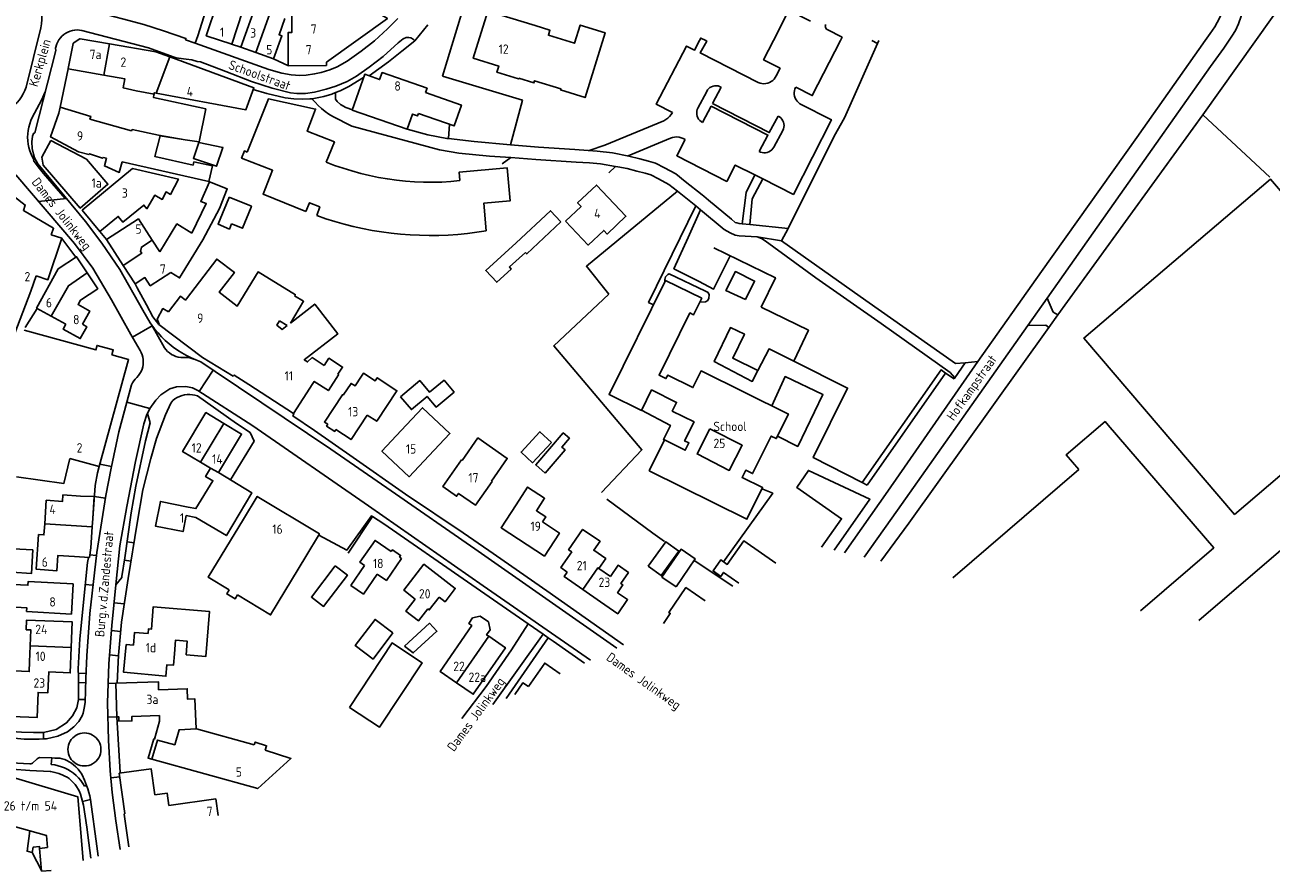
# Model space of a CAD drawing. Header units: metres. Extents: x 226218 to 240385, y 439369 to 449677.
# Tile 62 of 256: x 229018 to 229351, y 439778 to 440004. Entities that reach past the tile are written whole.
import ezdxf

# ---------------------------------------------------------------- set-up
doc = ezdxf.new("R2010")
doc.units = ezdxf.units.M
doc.header["$MEASUREMENT"] = 0
for name, color, linetype in [('BIJGEBOUW', 4, 'Continuous'), ('DAKRAND', 4, 'Continuous'), ('DAKRAND-BYG', 4, 'Continuous'), ('FUNKTIEAAND', 253, 'Continuous'), ('HEG', 253, 'Continuous'), ('HEK', 253, 'Continuous'), ('HOOFDGEBOUW', 4, 'Continuous'), ('HUISNUMMER', 253, 'Continuous'), ('KANTVERH', 253, 'Continuous'), ('SCHUTTING', 253, 'Continuous'), ('STRAATNAAM', 253, 'Continuous'), ('TUSSENMUUR', 253, 'Continuous')]:
    doc.layers.add(name, color=color, linetype=linetype)
doc.styles.get("Standard").update_dxf_attribs({"font": 'iso.shx'})

msp = doc.modelspace()

# ---------------------------------------------------------------- linework, layer by layer
at = {"layer": 'BIJGEBOUW'}
for p, q in [((229461.11, 439956.37), (229331.49, 439845.31)), ((229265.85, 439856.64), (229299.43, 439885.52))]:
    msp.add_line(p, q, dxfattribs=at)
for points in [[(229413.85, 439976.3), (229413.62, 439976.57), (229370.48, 439939.73), (229350.56, 439963.06), (229300.84, 439920.6), (229341.01, 439873.55), (229374.86, 439902.46)], [(229307.33, 439897.38), (229335.45, 439864.68), (229315.92, 439847.88)], [(229123.07, 439834.81), (229116.33, 439839.28), (229104.92, 439822.1)]]:
    msp.add_lwpolyline(points, dxfattribs=at)
at = {"layer": 'DAKRAND'}
for p, q in [((229064.86, 439972.94), (229061.17, 439973.51)), ((229068.41, 439966.58), (229067.47, 439962.41)), ((229078.69, 439955.51), (229078.7, 439955.53)), ((229088.34, 439923.94), (229086.26, 439925.2))]:
    msp.add_line(p, q, dxfattribs=at)
for points in [[(229095.06, 439979.53), (229093.7, 439975.8), (229100.94, 439972.95), (229098.72, 439967.57)], [(229061.17, 439973.51), (229054.45, 439974.55), (229053.07, 439969.05), (229063.26, 439966.77), (229063.44, 439967.66)], [(229093.3, 439954.43), (229081.93, 439959.04), (229084.46, 439965.38), (229076.19, 439968.63), (229076.93, 439970.56), (229077.69, 439970.26)], [(229040.14, 439968.61), (229039.6, 439966.57), (229043.54, 439964.81), (229044.33, 439967.66)], [(229047.07, 439965.83), (229059.32, 439963.04), (229057.18, 439958.97), (229056.05, 439959.63), (229055.01, 439957.6), (229053, 439958.75), (229050.95, 439955.12), (229050.12, 439956.12), (229044.52, 439951.54), (229043.3, 439953.07), (229042.81, 439952.68)], [(229065.85, 439946.85), (229070.32, 439955.23), (229072.35, 439960.46), (229067.66, 439962.34), (229065.3, 439957.03), (229066.77, 439956.49), (229062.91, 439948.65)], [(229072.86, 439958.19), (229078.8, 439955.81), (229078.7, 439955.53)], [(229070.47, 439952.31), (229069.92, 439951.02), (229072.95, 439949.72), (229073.53, 439951.08)], [(229090.33, 439931.88), (229092.73, 439930.43), (229089.23, 439924.64)], [(229056.73, 439927.66), (229055.19, 439928.47), (229053.68, 439925.67), (229054.23, 439924.36)], [(229018.16, 439922.77), (229037.34, 439917.44), (229037.58, 439918.35)], [(229098.23, 439913.32), (229099.48, 439915.24), (229103.1, 439912.88), (229101.86, 439910.97)], [(229108.12, 439910.44), (229108.65, 439911.23), (229111.77, 439909.17), (229112.34, 439910.03), (229117.59, 439906.57), (229112.21, 439898.43), (229109.7, 439900.09)], [(229201.1, 439896.44), (229209.7, 439892.02), (229206.24, 439885.29), (229197.64, 439889.71), (229201.1, 439896.44)], [(229016.16, 439883.6), (229028.81, 439881.84), (229030.34, 439888.48)], [(229164.24, 439863.58), (229163.4, 439864.15), (229167.13, 439869.58), (229171.77, 439866.4), (229170.11, 439863.99), (229173.3, 439861.81), (229171.48, 439859.16)], [(229072.88, 439853.44), (229072.23, 439852.35), (229074.43, 439851.03), (229075.08, 439852.1)], [(229047.35, 439838.66), (229045.4, 439838.84), (229044.71, 439831.48), (229055.99, 439830.41), (229056.27, 439833.47), (229057.98, 439833.31), (229058.26, 439836.35)], [(229061.36, 439836.09), (229061.66, 439839.79), (229058.58, 439840.04), (229058.26, 439836.35)], [(229019.64, 439834.2), (229019.53, 439831.63), (229015.46, 439831.8)], [(229152.67, 439827.66), (229151.23, 439828.67), (229149.02, 439825.51)], [(229054.06, 439826.79), (229061.67, 439827.08), (229061.78, 439824.27), (229063.73, 439824.34), (229064.04, 439816.32)], [(229052.27, 439808.26), (229051.23, 439808.57), (229052.74, 439813.67), (229052.96, 439813.61), (229054.31, 439818.41)], [(229082.46, 439810.63), (229082.86, 439811.85), (229079.81, 439812.84), (229079.57, 439812.09)], [(229056.77, 439795.92), (229056.29, 439799.21), (229053, 439798.74)]]:
    msp.add_lwpolyline(points, dxfattribs=at)
at = {"layer": 'DAKRAND-BYG'}
for points in [[(229064.81, 439972.78), (229071.22, 439971.47), (229069.46, 439966.48), (229063.34, 439968.54), (229064.81, 439972.78)], [(229149.42, 439946.07), (229158.55, 439954.61), (229161.34, 439951.63)], [(229161.34, 439951.63), (229152.21, 439943.08), (229151.89, 439943.43)], [(229151.89, 439943.43), (229147.63, 439939.59), (229148.05, 439939.03), (229144.24, 439935.53), (229141.3, 439938.65), (229149.42, 439946.07)], [(229118.58, 439904.98), (229123.7, 439909.27), (229126.31, 439906.15), (229130.18, 439909.38), (229132.83, 439906.21), (229128.04, 439902.2), (229125.66, 439905.05), (229121.46, 439901.54), (229118.58, 439904.98)], [(229307.33, 439897.38), (229306.48, 439898.36), (229296.06, 439889.46), (229299.43, 439885.52)], [(229158.82, 439892.77), (229153.79, 439887.35), (229150.71, 439890.22), (229155.74, 439895.63), (229158.82, 439892.77)], [(229157.13, 439884.62), (229162.45, 439890.8), (229161.58, 439891.55), (229163.6, 439893.91), (229161.95, 439895.32), (229154.62, 439886.78), (229157.13, 439884.62)], [(229020.51, 439864.08), (229020.17, 439857.84), (229014.93, 439858.14), (229015.28, 439864.37), (229020.51, 439864.08)], [(229184.63, 439859.79), (229189.32, 439866.29), (229192.81, 439863.77), (229188.12, 439857.27), (229184.63, 439859.79)], [(229192.08, 439854.28), (229197.15, 439861.69), (229193.38, 439864.28), (229188.3, 439856.86), (229192.08, 439854.28)], [(229208.77, 439855.26), (229204.71, 439858.1), (229203.97, 439857.04), (229201.92, 439858.48), (229203.99, 439861.45), (229205.7, 439860.25), (229210.13, 439866.56), (229218.68, 439860.56)], [(229101.14, 439859.84), (229094.79, 439851.52), (229098.06, 439849.02), (229104.42, 439857.34), (229101.14, 439859.84)], [(229116.5, 439841.98), (229111.23, 439834.99), (229106.5, 439838.56), (229111.77, 439845.55), (229116.5, 439841.98)], [(229119.63, 439838.38), (229126.3, 439844.55), (229128.26, 439842.4), (229121.96, 439836.6), (229119.63, 439838.38)], [(229123.07, 439834.81), (229124.3, 439833.99), (229112.92, 439816.8), (229104.92, 439822.1)]]:
    msp.add_lwpolyline(points, dxfattribs=at)
at = {"layer": 'HEG'}
for p, q in [((229244.23, 440000), (229245.81, 439999.19)), ((229234.24, 439974.52), (229221.91, 439949.83)), ((229185.9, 439868.58), (229173.57, 439877.64)), ((229111.09, 439872.98), (229104.58, 439863.23)), ((229207.2, 439854.42), (229196.89, 439861.31)), ((229146.74, 439824.47), (229157.96, 439840.66))]:
    msp.add_line(p, q, dxfattribs=at)
for points in [[(229202.1, 439944.66), (229218.57, 439936.73), (229214.75, 439928.85)], [(229174.15, 439932.36), (229159.42, 439918.52), (229182.93, 439890.82), (229172.19, 439879.38)]]:
    msp.add_lwpolyline(points, dxfattribs=at)
at = {"layer": 'HEK'}
for p, q in [((229332.51, 439980.19), (229350.37, 439963.57)), ((229254.09, 439871.21), (229246.7, 439861.1))]:
    msp.add_line(p, q, dxfattribs=at)
for points in [[(229390.18, 439995.26), (229385.28, 439997.74), (229355.67, 440012.75), (229332.51, 439980.19)], [(229246.16, 440000), (229245.81, 439999.19), (229236.98, 439979.34), (229234.24, 439974.52)], [(229332.51, 439980.19), (229293.89, 439926.8), (229291.5, 439923.42), (229254.09, 439871.21)], [(229192.42, 439959.8), (229168.13, 439939.8), (229174.15, 439932.36)]]:
    msp.add_lwpolyline(points, dxfattribs=at)
at = {"layer": 'HOOFDGEBOUW'}
for p, q in [((229027.76, 439982.23), (229029.94, 439992.46)), ((229029.94, 439992.46), (229029.96, 439992.56)), ((229052.8, 439985.56), (229052.83, 439985.72)), ((229067.47, 439962.41), (229044.33, 439967.66)), ((229063.44, 439967.66), (229068.41, 439966.58)), ((229070.47, 439952.31), (229072.75, 439957.91)), ((229072.86, 439958.19), (229072.75, 439957.91)), ((229054.35, 439943.61), (229052.3, 439946.77)), ((229021.41, 439937.25), (229019.94, 439933.15)), ((229029.29, 439924.3), (229025.39, 439926.47)), ((229065.2, 439887.5), (229067.91, 439885.87)), ((229036.36, 439870.22), (229036.51, 439872.47)), ((229035.97, 439864.66), (229036.36, 439870.22)), ((229174.53, 439857.03), (229171.48, 439859.16)), ((229019.81, 439838.53), (229019.64, 439834.2)), ((229054.26, 439819.89), (229054.31, 439818.41))]:
    msp.add_line(p, q, dxfattribs=at)
for points in [[(229095.07, 440020.73), (229089.56, 440006.79), (229089.59, 440002.16), (229088.57, 440002.15), (229088.63, 439993.28), (229098.8, 439993.35), (229098.79, 439994.22), (229115.06, 440005.9), (229099.87, 440014.96), (229100.8, 440017.31), (229095.07, 440020.73)], [(229076.44, 440007.71), (229073.55, 439999.03), (229066.77, 440001.29), (229069.66, 440009.97), (229069.67, 440009.97)], [(229079.96, 439996.8), (229076, 439998.23), (229079.75, 440008.63)], [(229154.44, 440003.99), (229141.84, 440007.88), (229137.95, 439995.27), (229144.77, 439993.17), (229144.26, 439991.54), (229150.05, 439989.76), (229150.11, 439989.95)], [(229087.69, 440005.85), (229086.17, 440001.56), (229086.92, 440001.29), (229084.68, 439995.1), (229079.96, 439996.8)], [(229154.44, 440003.99), (229158.41, 440002.76), (229158, 440001.43), (229164.98, 439999.27), (229166.48, 440004.14), (229173.13, 440002.09), (229167.77, 439984.79), (229161.25, 439986.81), (229161.34, 439987.1), (229154.32, 439989.28), (229154.14, 439988.7), (229150.11, 439989.95)], [(229040.91, 439999.11), (229033.1, 440000.42), (229033.04, 440000.5), (229031.25, 439999.28), (229031.3, 439999.19), (229029.96, 439992.56)], [(229040.91, 439999.11), (229053.34, 439997.03), (229057.02, 439995.68)], [(229057.02, 439995.68), (229079.46, 439987.42), (229077.33, 439981.53), (229053.39, 439985.97)], [(229125.26, 439986.11), (229125.66, 439987.28), (229113.64, 439991.46), (229112.99, 439989.61), (229109.01, 439990.99), (229105.7, 439981.45), (229120.33, 439976.38), (229121.72, 439980.38), (229123.1, 439979.91), (229123.32, 439980.54)], [(229052.8, 439985.56), (229052.68, 439984.83), (229066.63, 439981.77), (229064.86, 439972.94)], [(229052.83, 439985.72), (229052.89, 439986.07), (229053.39, 439985.97)], [(229095.06, 439979.53), (229095.93, 439981.72), (229083.35, 439984.42), (229077.69, 439970.26)], [(229125.26, 439986.11), (229134.8, 439982.79), (229132.87, 439977.22), (229123.32, 439980.54)], [(229027.76, 439982.23), (229027.41, 439980.62), (229025.22, 439974.31), (229032.65, 439970.33), (229035.45, 439969.6), (229035.6, 439969.79), (229039.05, 439968.58), (229039.23, 439968.82), (229040.14, 439968.61)], [(229025.3, 439973.38), (229022.91, 439968.92), (229023.27, 439966.75), (229033.16, 439955.31), (229040.52, 439961.66), (229034.78, 439968.32), (229025.3, 439973.38)], [(229098.72, 439967.57), (229100.99, 439966.7), (229103.28, 439965.91), (229105.6, 439965.2), (229107.94, 439964.55), (229110.3, 439963.99), (229112.68, 439963.5), (229115.07, 439963.09), (229117.47, 439962.76), (229119.88, 439962.5), (229122.3, 439962.32), (229124.73, 439962.22), (229127.15, 439962.21), (229129.58, 439962.26), (229132, 439962.4), (229134.42, 439962.62)], [(229047.07, 439965.83), (229033.67, 439954.74), (229038.4, 439949.02), (229042.81, 439952.68)], [(229134.42, 439962.62), (229134.22, 439964.89), (229147.04, 439966.02), (229147.82, 439957.28), (229140.79, 439956.65), (229141.45, 439949.24)], [(229025.35, 439948.2), (229026.03, 439949.94), (229017.99, 439954.66), (229018.48, 439956.12), (229013.55, 439959.94), (229012.79, 439957.66), (229012.41, 439957.78), (229012.15, 439956.99), (229010.54, 439957.52), (229012.23, 439962.62), (229008.81, 439963.75), (229005.31, 439953.18)], [(229162.55, 439951.81), (229166.71, 439955.74), (229165.8, 439956.7), (229170.84, 439961.46), (229178.69, 439953.13), (229173.65, 439948.38), (229172.75, 439949.34), (229168.59, 439945.41), (229162.55, 439951.81)], [(229078.69, 439955.51), (229076.44, 439949.91), (229073.53, 439951.08)], [(229093.3, 439954.43), (229094.26, 439956.74), (229097.03, 439955.6), (229096.21, 439953.32)], [(229052.3, 439946.77), (229048.66, 439952.4), (229040.16, 439946.9), (229044.62, 439940.01)], [(229054.35, 439943.61), (229058.91, 439951.09), (229062.91, 439948.65)], [(229096.21, 439953.32), (229098.62, 439952.48), (229101.05, 439951.72), (229103.51, 439951.02), (229105.98, 439950.4), (229108.47, 439949.84), (229110.98, 439949.36), (229113.5, 439948.95), (229116.03, 439948.61), (229118.57, 439948.35), (229121.11, 439948.16), (229123.66, 439948.04), (229126.21, 439947.99), (229128.76, 439948.02), (229131.31, 439948.11), (229133.86, 439948.29), (229136.4, 439948.53), (229138.93, 439948.85), (229141.45, 439949.24)], [(229025.35, 439948.2), (229028.24, 439947.27), (229024.52, 439936.19), (229021.41, 439937.25)], [(229065.85, 439946.85), (229059.64, 439936.67), (229057.29, 439938.1)], [(229025.39, 439926.47), (229021.49, 439928.64), (229027.28, 439939.07), (229032.17, 439942.31), (229034.99, 439938.06)], [(229061.47, 439931.09), (229069.56, 439941.7), (229074.25, 439938.13), (229070.21, 439932.83), (229075.03, 439929.16), (229080.58, 439938.26), (229090.52, 439932.2), (229090.33, 439931.88)], [(229034.99, 439938.06), (229037.81, 439933.8), (229033.23, 439930.76), (229032.56, 439929.57), (229035.69, 439927.83), (229033.72, 439924.29)], [(229044.62, 439940.01), (229047.8, 439935.1), (229050.38, 439936.77), (229051.81, 439934.56), (229057.29, 439938.1)], [(229184.9, 439885.18), (229210.96, 439872.3), (229215.14, 439880.75), (229209.68, 439883.45), (229210.63, 439885.37), (229212.48, 439884.46), (229217.42, 439894.47), (229218.78, 439893.8), (229222.02, 439900.35), (229198.74, 439911.86), (229196.54, 439907.42), (229189.82, 439910.74), (229189.36, 439909.82), (229187.52, 439910.73), (229195.74, 439927.35), (229196.72, 439926.86), (229198.89, 439931.24), (229189.24, 439936.01), (229174.2, 439905.59), (229182.82, 439901.33), (229185.51, 439906.78), (229192.21, 439903.46), (229191.05, 439901.12), (229196.84, 439898.26), (229194.34, 439893.2), (229195.46, 439892.65), (229194.5, 439890.7), (229188.98, 439893.43), (229184.9, 439885.18)], [(229019.94, 439933.15), (229013.61, 439916.36), (229006.72, 439918.73)], [(229061.47, 439931.09), (229061.2, 439930.74), (229059.85, 439931.77), (229056.73, 439927.66)], [(229098.23, 439913.32), (229094.98, 439915.42), (229093.78, 439914.26), (229092.9, 439914.83), (229101.84, 439921.75), (229095.71, 439929.67), (229089.23, 439924.64)], [(229029.29, 439924.3), (229028.57, 439923), (229033.16, 439920.47), (229034.9, 439923.64), (229033.72, 439924.29)], [(229065.76, 439915.45), (229054.15, 439924.25), (229054.23, 439924.36)], [(229086.26, 439925.2), (229085.57, 439924.07), (229087.04, 439922.94), (229088.34, 439923.94)], [(229037.58, 439918.35), (229037.66, 439918.65), (229041.95, 439917.47), (229041.59, 439916.15)], [(229030.34, 439888.48), (229038.16, 439886.33), (229046.03, 439914.93), (229041.59, 439916.15)], [(229065.76, 439915.45), (229073.89, 439910.5), (229074.16, 439910.76), (229078.09, 439908.22), (229078.11, 439908.24)], [(229095.21, 439908.49), (229095.55, 439909.05), (229099.32, 439906.61), (229102.06, 439910.84), (229101.86, 439910.97)], [(229078.11, 439908.24), (229089.98, 439900.48), (229095.21, 439908.49)], [(229108.12, 439910.44), (229106.43, 439907.84), (229105.37, 439908.53), (229103.29, 439905.35)], [(229099.16, 439897.64), (229098.28, 439898.22), (229103.06, 439905.5), (229103.29, 439905.35)], [(229071.42, 439897.87), (229066.67, 439900.72), (229060.45, 439890.35), (229065.2, 439887.5)], [(229118.78, 439895.99), (229124.4, 439902.03), (229131.73, 439895.2), (229126.09, 439889.16)], [(229070, 439884.72), (229076.18, 439895.01), (229071.42, 439897.87)], [(229101.35, 439896.2), (229101.04, 439895.72), (229098.85, 439897.16), (229099.16, 439897.64)], [(229109.7, 439900.09), (229105.4, 439893.54), (229101.35, 439896.2)], [(229126.09, 439889.16), (229120.9, 439883.6), (229113.59, 439890.44), (229118.78, 439895.99)], [(229135.01, 439887.99), (229139.22, 439893.99), (229147.04, 439888.51), (229142.8, 439882.47)], [(229142.8, 439882.47), (229142.99, 439882.33), (229138.53, 439876.03), (229134.07, 439879.19), (229133.53, 439878.43), (229129.83, 439881.05), (229134.84, 439888.11), (229135.01, 439887.99)], [(229061.44, 439873.28), (229064, 439872.72), (229072.12, 439867.93), (229078.95, 439879.32), (229070, 439884.72)], [(229061.9, 439875.54), (229064.01, 439875.11), (229068.51, 439882.57), (229066.59, 439883.67), (229067.91, 439885.87)], [(229156.39, 439871.59), (229157.28, 439872.95), (229154.81, 439874.56), (229156.99, 439877.9), (229152.47, 439880.85), (229149.4, 439876.14)], [(229023.67, 439871.09), (229024.1, 439877.35), (229028.42, 439877.06), (229028.54, 439878.76), (229033.19, 439878.44)], [(229036.51, 439872.47), (229036.86, 439878.38), (229033.19, 439878.44)], [(229093.29, 439862.3), (229096.95, 439868.35), (229080.34, 439878.37), (229076.69, 439872.32)], [(229061.44, 439873.28), (229060.57, 439868.97), (229053.18, 439870.46), (229054.51, 439877.04), (229061.9, 439875.54)], [(229149.4, 439876.14), (229145.4, 439870), (229156.95, 439862.47), (229160.96, 439868.61), (229156.39, 439871.59)], [(229031.63, 439862.34), (229027.19, 439862.64), (229026.91, 439858.55), (229021.41, 439858.93), (229022.04, 439868.21), (229023.47, 439868.11), (229023.67, 439871.09)], [(229076.69, 439872.32), (229067.3, 439856.82), (229072.88, 439853.44)], [(229035.97, 439864.66), (229035.58, 439862.08), (229031.63, 439862.34)], [(229116.1, 439863.65), (229111.76, 439866.62), (229107.75, 439860.79), (229108.98, 439859.95)], [(229075.08, 439852.1), (229083.89, 439846.77), (229093.29, 439862.3)], [(229118.25, 439862.16), (229118.8, 439861.79), (229114.79, 439855.96), (229112.35, 439857.63)], [(229116.1, 439863.65), (229116.42, 439864.11), (229118.58, 439862.63), (229118.25, 439862.16)], [(229163.02, 439858.2), (229161.33, 439859.37), (229164.24, 439863.58)], [(229108.98, 439859.95), (229105.32, 439854.62), (229108.68, 439852.31), (229112.35, 439857.63)], [(229122.45, 439851), (229119.45, 439853.32), (229124.82, 439860.27), (229131.58, 439855.06)], [(229163.02, 439858.2), (229162.2, 439857.01), (229167.15, 439853.55)], [(229171.9, 439850.27), (229176.49, 439847.08), (229179.11, 439850.86), (229176.46, 439852.69), (229177.89, 439854.75), (229177.33, 439855.14), (229179.36, 439858.07), (229176.58, 439860), (229174.53, 439857.03)], [(229030.8, 439846.99), (229031.24, 439855.01), (229019.26, 439855.68), (229019.2, 439854.67), (229013.21, 439855), (229012.88, 439849.01), (229018.87, 439848.68), (229018.82, 439847.68), (229030.8, 439846.99)], [(229131.58, 439855.06), (229133.17, 439853.83), (229130.43, 439850.27), (229128.83, 439851.5)], [(229122.45, 439851), (229119.96, 439847.77), (229123.35, 439845.15), (229125.84, 439848.38)], [(229128.83, 439851.5), (229126.21, 439848.1), (229125.84, 439848.38)], [(229167.15, 439853.55), (229171.89, 439850.25), (229171.9, 439850.27)], [(229188.66, 439844.51), (229190.49, 439847.16), (229190.11, 439847.43), (229194.68, 439854.05), (229199.85, 439850.49)], [(229051.23, 439841.76), (229051.34, 439843.01), (229052.11, 439842.94), (229052.62, 439848.95), (229067.59, 439847.68), (229066.6, 439835.65), (229061.36, 439836.09)], [(229030.74, 439838.08), (229031.02, 439844.9), (229018.83, 439845.39), (229018.73, 439842.79), (229019.98, 439842.74), (229019.81, 439838.53)], [(229133.54, 439828.64), (229129.12, 439831.69), (229137.57, 439843.92), (229136.75, 439844.48), (229137.79, 439845.97), (229139.79, 439846.41), (229142, 439844.88), (229142.46, 439842.77), (229141.54, 439841.44), (229142.11, 439841.05)], [(229047.35, 439838.66), (229047.64, 439842.07), (229051.23, 439841.76)], [(229142.11, 439841.05), (229146.53, 439838), (229137.96, 439825.59), (229133.54, 439828.64)], [(229014.9, 439819.65), (229021.64, 439819.38), (229021.92, 439826.1), (229024.53, 439825.99), (229024.76, 439831.53), (229030.47, 439831.3), (229030.74, 439838.08)], [(229152.67, 439827.66), (229157.01, 439833.89), (229161.16, 439831.01)], [(229054.06, 439826.79), (229053.98, 439828.92), (229042.61, 439828.52), (229042.93, 439819.56), (229043.4, 439819.58), (229043.44, 439818.37), (229046.92, 439818.49), (229046.88, 439819.63), (229054.26, 439819.89)], [(229079.57, 439812.09), (229064.13, 439816.32), (229064.04, 439816.32)], [(229052.27, 439808.26), (229080.51, 439800.44), (229089.35, 439808.42), (229082.46, 439810.63)], [(229046.07, 439784.9), (229044.84, 439793.63), (229045.05, 439793.77), (229043.54, 439804.5), (229052.02, 439805.7), (229053, 439798.74)], [(229025.37, 439778.61), (229022.83, 439778.41), (229022.31, 439784.48), (229024.4, 439784.73), (229024.11, 439787.93), (229010.76, 439791.65), (229010.4, 439789.54), (229004.36, 439791.12), (229007.35, 439802.14), (229014.02, 439800.37), (229014.95, 439803.48), (229032.5, 439798.26), (229033.94, 439781.22)], [(229056.77, 439795.92), (229069.29, 439797.68), (229069.92, 439793.22)]]:
    msp.add_lwpolyline(points, dxfattribs=at)
at = {"layer": 'KANTVERH'}
for p, q in [((229067.2, 440009.73), (229064.51, 440001.27)), ((229122.35, 439999.9), (229125.85, 440004.21)), ((229018.7, 439987.56), (229022.65, 440003.4)), ((229051.36, 439998.08), (229033.57, 440002.71)), ((229064.51, 440001.27), (229063.82, 439999.31)), ((229026.65, 439997.38), (229021, 439975.4)), ((229026.57, 439998.01), (229026.88, 439999.1)), ((229026.65, 439997.38), (229026.57, 439998.01)), ((229051.36, 439998.08), (229057.92, 439995.68)), ((229083.42, 439992.32), (229063.82, 439999.31)), ((229076, 439998.23), (229073.53, 439999.02)), ((229088.65, 439993.26), (229084.68, 439995.1)), ((229201.8, 439983.19), (229204.08, 439987.54)), ((229200.24, 439986.43), (229197.9, 439982)), ((229105.57, 439977.17), (229100.51, 439979.71)), ((229131.33, 439973.84), (229131.63, 439977.65)), ((229218.1, 439971.57), (229220.5, 439976.02)), ((229175.91, 439966.39), (229174.08, 439964.74)), ((229215.2, 439963.07), (229213.03, 439964.16)), ((229029.46, 439957.89), (229022, 439957.1)), ((229023.7, 439954.99), (229023.78, 439955.01)), ((229209.68, 439951.13), (229211.74, 439950.91)), ((229031.98, 439942.2), (229028.23, 439947.23)), ((229038.36, 439949.1), (229040.16, 439946.9)), ((229213.64, 439947.62), (229220.14, 439946.59)), ((229021.64, 439928.53), (229018.47, 439923.44)), ((229052.2, 439924.09), (229055.62, 439918.06)), ((229049.14, 439917.34), (229046.67, 439921.57)), ((229052.35, 439923.89), (229047.11, 439920.82)), ((229248.56, 439879.78), (229272.5, 439914.35)), ((229266.41, 439909.99), (229269.16, 439914.04)), ((229064.87, 439906.41), (229068.61, 439912.06)), ((229243.05, 439881.38), (229263.9, 439911.28)), ((229263.9, 439911.28), (229266.26, 439909.79)), ((229064.4, 439905.18), (229074.83, 439897.81)), ((229051.74, 439901.87), (229045.61, 439903.53)), ((229051.09, 439900.53), (229051.74, 439901.87)), ((229038.35, 439887.01), (229041.47, 439886.33)), ((229243.05, 439881.38), (229241.73, 439882.05)), ((229036.86, 439878.38), (229039.88, 439877.89)), ((229248.56, 439879.78), (229237.01, 439863.36)), ((229242.18, 439862.16), (229251.08, 439874.72)), ((229047.46, 439866.01), (229045.78, 439866.28)), ((229035.69, 439862.78), (229037.43, 439862.58)), ((229046.67, 439861.07), (229044.96, 439861.34)), ((229034.47, 439854.83), (229036.54, 439854.71)), ((229044.89, 439849.71), (229042.17, 439849.97)), ((229043.92, 439842.37), (229041.46, 439842.57)), ((229156.63, 439841.59), (229143.23, 439822.88)), ((229043.33, 439835.88), (229040.94, 439836.07)), ((229032.63, 439831.22), (229034.71, 439831.13)), ((229032.68, 439828.69), (229034.62, 439828.64)), ((229042.61, 439828.52), (229040.58, 439828.45)), ((229032.69, 439824.22), (229034.52, 439824.18)), ((229042.91, 439819.56), (229040.5, 439819.51)), ((229043.82, 439804.7), (229042.91, 439819.56)), ((229023.36, 439815.41), (229023.37, 439813.73)), ((229021.68, 439808.39), (229020.43, 439807.24)), ((229025.43, 439806.83), (229025.54, 439808.61)), ((229019.72, 439806.99), (229014.72, 439807.29)), ((229014.95, 439805.57), (229019.74, 439805.28)), ((229019.74, 439805.28), (229025.13, 439805.02)), ((229025.13, 439805.02), (229025.32, 439804.99)), ((229034.84, 439801.24), (229034.28, 439801.03)), ((229041.35, 439803.26), (229043.67, 439803.58)), ((229033.21, 439798.97), (229033.78, 439796.99)), ((229035.89, 439797.54), (229033.78, 439796.99)), ((229035.89, 439797.54), (229037.57, 439785.04)), ((229037.57, 439785.04), (229037.95, 439782.43))]:
    msp.add_line(p, q, dxfattribs=at)
for points in [[(229333.15, 440000), (229334.47, 440001.87), (229335.71, 440003.64), (229336.4, 440004.81), (229336.55, 440005.11), (229337.26, 440006.63), (229337.84, 440008.77), (229338.17, 440010.68), (229338.35, 440012.87), (229338.22, 440015.3), (229337.96, 440017.35), (229337.15, 440020.01), (229336.27, 440022.29), (229335.43, 440024.13), (229334.7, 440025.2), (229333.28, 440026.89), (229331.58, 440028.46), (229329.77, 440029.76), (229327.73, 440030.92), (229316.15, 440036.78), (229287.8, 440050.87)], [(229022.65, 440003.4), (229022.8, 440004.49), (229022.89, 440005.58), (229022.89, 440006.67), (229022.83, 440007.77), (229022.69, 440008.85), (229022.48, 440009.92), (229022.2, 440010.98), (229021.85, 440012.02), (229021.43, 440013.03), (229020.94, 440014.01), (229020.39, 440014.95), (229019.78, 440015.86), (229019.1, 440016.72), (229018.37, 440017.54), (229017.59, 440018.3), (229016.76, 440019.01), (229015.88, 440019.67), (229014.96, 440020.26), (229014, 440020.79), (229013.01, 440021.25), (229011.99, 440021.65), (229010.95, 440021.98)], [(229129.93, 440011.81), (229135.71, 440010.05), (229129.78, 439990.46)], [(229063.82, 439999.31), (229061.24, 440000.22), (229061.33, 440000.58), (229055.31, 440002.62), (229050.08, 440004.29), (229044.39, 440005.84), (229038.26, 440007.39), (229031.93, 440008.69)], [(229218.01, 440000), (229222.14, 440008.11), (229227.94, 440005.14)], [(229251.08, 439874.72), (229285.84, 439923.99), (229291.07, 439931.28), (229310.49, 439958.93), (229334.58, 439993.06), (229338.12, 439997.98), (229340.31, 440001.16), (229341.22, 440002.65), (229342.05, 440004.47), (229342.75, 440006.5), (229343.07, 440008.2), (229343.25, 440010.03)], [(229083.42, 439992.32), (229086.89, 439991.31), (229089.37, 439990.9), (229091.72, 439990.69), (229093.37, 439990.75), (229095.63, 439991.09), (229097.39, 439991.46), (229099.67, 439992.21), (229101.66, 439992.98), (229104.32, 439994.46), (229108.07, 439997.18), (229111.6, 439999.97), (229115.07, 440003.1), (229117.86, 440005.87)], [(229231.95, 440004.28), (229231.87, 440004.04), (229231.85, 440003.78), (229231.89, 440003.53), (229231.99, 440003.29), (229232.14, 440003.08), (229232.33, 440002.91)], [(229033.57, 440002.71), (229032.94, 440002.81), (229032.3, 440002.84), (229031.67, 440002.8), (229031.04, 440002.69), (229030.43, 440002.52), (229029.84, 440002.28), (229029.28, 440001.98), (229028.76, 440001.62), (229028.28, 440001.2), (229027.85, 440000.74), (229027.46, 440000.23), (229027.14, 439999.68), (229026.88, 439999.1)], [(229071.96, 439991.78), (229078.8, 439989.09), (229084.34, 439987.28), (229089.23, 439986.01), (229090.91, 439985.84), (229093.18, 439985.85), (229095.58, 439986.22), (229098.72, 439986.99), (229101.31, 439987.83), (229104.31, 439989.09), (229106.83, 439990.52), (229110.17, 439992.9), (229113.9, 439995.79), (229117.9, 439999.37), (229119.26, 440000.46), (229120.09, 440000.81), (229120.72, 440000.85), (229121.32, 440000.7), (229121.93, 440000.41), (229122.35, 439999.9)], [(229198.31, 440000), (229198.65, 440000.67), (229199.96, 440000)], [(229232.33, 440002.91), (229236.33, 440000.88), (229235.88, 440000)], [(229122.35, 439999.9), (229118.9, 439997.15), (229115.32, 439994.33), (229110.16, 439990.59)], [(229191.1, 439980.83), (229186.71, 439983.07), (229194.87, 439998.53), (229197, 439997.45), (229198.31, 440000)], [(229199.96, 440000), (229200.23, 439999.87), (229198.51, 439996.7), (229213.98, 439988.81)], [(229211.74, 439950.91), (229221.91, 439949.83), (229220.14, 439946.59), (229242.69, 439930.63), (229266.54, 439913.8), (229269.16, 439914.04), (229272.5, 439914.35), (229289.54, 439938.34), (229314.96, 439974.15), (229333.15, 440000)], [(229218.77, 439990.58), (229219.8, 439992.63), (229215.4, 439994.88), (229218.01, 440000)], [(229235.88, 440000), (229228.38, 439985.33), (229223.96, 439987.56)], [(229071.96, 439991.78), (229065.2, 439994.28), (229064.3, 439994.44), (229062.91, 439994.82), (229061.37, 439995.08), (229059.36, 439995.32), (229058.74, 439995.4), (229057.92, 439995.68)], [(229129.78, 439990.46), (229151.07, 439984.14), (229147.86, 439972.22)], [(229213.98, 439988.81), (229214.46, 439988.63), (229214.96, 439988.52), (229215.48, 439988.48), (229215.99, 439988.52), (229216.5, 439988.63), (229216.98, 439988.81), (229217.43, 439989.05), (229217.85, 439989.36), (229218.21, 439989.72), (229218.52, 439990.13), (229218.77, 439990.58)], [(229006.01, 439979.69), (229006.96, 439979.6), (229007.91, 439979.6), (229008.86, 439979.66), (229009.79, 439979.81), (229010.72, 439980.03), (229011.62, 439980.32), (229012.5, 439980.69), (229013.35, 439981.12), (229014.15, 439981.62), (229014.92, 439982.19), (229015.63, 439982.81), (229016.3, 439983.49), (229016.91, 439984.22), (229017.45, 439985), (229017.94, 439985.82), (229018.35, 439986.67), (229018.7, 439987.56)], [(229108.71, 439990.12), (229104.8, 439987.7), (229102.51, 439986.63), (229101.26, 439986.12), (229100.22, 439985.7), (229098.1, 439985.06), (229094.97, 439984.47), (229094.95, 439984.47)], [(229204.08, 439987.54), (229203.68, 439987.75), (229203.25, 439987.89), (229202.81, 439987.95), (229202.36, 439987.94), (229201.91, 439987.85), (229201.49, 439987.69), (229201.1, 439987.46), (229200.76, 439987.17), (229200.47, 439986.83), (229200.24, 439986.43)], [(229223.96, 439987.56), (229223.76, 439987.1), (229223.63, 439986.62), (229223.57, 439986.13), (229223.58, 439985.63), (229223.67, 439985.14), (229223.83, 439984.67), (229224.05, 439984.23), (229224.34, 439983.82), (229224.68, 439983.46), (229225.08, 439983.16)], [(229023.8, 439986.3), (229022.83, 439984.1), (229021.58, 439981.8), (229020.36, 439979.5)], [(229094.95, 439984.47), (229094.38, 439984.44), (229092.48, 439984.33), (229090.07, 439984.41), (229087.83, 439984.68), (229082.95, 439985.89), (229079.29, 439986.94)], [(229100.51, 439979.71), (229099.48, 439980.37), (229098.48, 439981.09), (229097.53, 439981.86), (229096.62, 439982.68), (229095.76, 439983.55), (229094.95, 439984.47)], [(229105.72, 439981.53), (229104.02, 439982.16), (229102.55, 439982.96), (229101.65, 439983.73), (229101.25, 439984.38), (229101.26, 439985.18), (229101.26, 439986.12)], [(229188.77, 439978.56), (229189.34, 439978.9), (229189.86, 439979.29), (229190.33, 439979.76), (229190.75, 439980.27), (229191.1, 439980.83)], [(229197.9, 439982), (229197.71, 439981.59), (229197.6, 439981.16), (229197.55, 439980.71), (229197.58, 439980.26), (229197.68, 439979.82), (229197.84, 439979.4), (229198.08, 439979.01), (229198.37, 439978.66), (229198.71, 439978.37), (229199.1, 439978.14)], [(229199.1, 439978.14), (229201.45, 439982.49), (229216.54, 439974.79), (229214.2, 439970.42)], [(229219.24, 439979.83), (229216.91, 439975.46), (229201.8, 439983.19)], [(229225.08, 439983.16), (229233.5, 439978.87), (229223.34, 439958.95), (229215.2, 439963.07)], [(229020.36, 439979.5), (229019.98, 439978.67), (229019.66, 439977.8), (229019.41, 439976.92), (229019.24, 439976.02), (229019.13, 439975.1), (229019.1, 439974.19), (229019.14, 439973.27), (229019.26, 439972.36), (229019.44, 439971.46), (229019.7, 439970.57), (229020.03, 439969.72), (229020.42, 439968.88), (229020.88, 439968.09)], [(229147.98, 439968.84), (229142.34, 439969.19), (229134.15, 439969.92), (229128.94, 439970.83), (229105.57, 439977.17)], [(229168.84, 439970.64), (229168.86, 439970.64), (229173.04, 439972.07), (229188.77, 439978.56)], [(229220.5, 439976.02), (229220.69, 439976.43), (229220.81, 439976.86), (229220.86, 439977.31), (229220.83, 439977.77), (229220.73, 439978.21), (229220.55, 439978.62), (229220.3, 439979), (229219.99, 439979.34), (229219.64, 439979.61), (229219.24, 439979.83)], [(229052.99, 439923.06), (229051.76, 439924.66), (229049.83, 439928.03), (229043.67, 439938.9), (229038.9, 439945.93), (229034.55, 439951.73), (229021.85, 439967.08), (229020.98, 439968.74), (229020.65, 439969.66), (229020.33, 439971.24), (229020.28, 439973), (229020.38, 439974.5), (229020.64, 439975.24), (229021, 439975.4)], [(229179.48, 439969.13), (229175.08, 439970.03), (229170.97, 439970.45), (229165.07, 439970.97), (229155.4, 439971.6), (229147.86, 439972.22), (229138.18, 439973.09), (229131.33, 439973.84), (229130.96, 439973.88), (229125.88, 439974.84), (229120.33, 439976.37)], [(229190.54, 439973.96), (229179.24, 439969.22), (229179.18, 439969.19)], [(229194.46, 439973.59), (229193.95, 439973.87), (229193.41, 439974.08), (229192.84, 439974.21), (229192.26, 439974.27), (229191.67, 439974.24), (229191.1, 439974.14), (229190.54, 439973.96)], [(229213.03, 439964.16), (229207.84, 439966.79), (229205.59, 439962.4), (229192.22, 439969.26), (229194.46, 439973.59)], [(229214.2, 439970.42), (229214.61, 439970.23), (229215.05, 439970.1), (229215.49, 439970.04), (229215.95, 439970.06), (229216.39, 439970.16), (229216.82, 439970.32), (229217.21, 439970.55), (229217.56, 439970.84), (229217.86, 439971.18), (229218.1, 439971.57)], [(229020.88, 439968.09), (229020.7, 439967.98), (229021.89, 439966.33), (229023.39, 439964.49), (229029.1, 439957.85)], [(229187.4, 439963.08), (229185.29, 439964.18), (229183.83, 439964.65), (229181.63, 439965.19), (229179.03, 439965.84), (229176.53, 439966.29), (229175.91, 439966.39), (229171.94, 439967.07), (229168.99, 439967.39), (229165.42, 439967.58), (229154.64, 439968.29), (229147.98, 439968.84), (229145.7, 439967.07)], [(229179.48, 439969.13), (229182.43, 439968.42), (229184.73, 439967.85), (229186.58, 439967.26), (229188.96, 439966.01), (229191.97, 439964.41), (229194.5, 439962.4), (229199.01, 439958.8), (229199.44, 439958.45), (229200.68, 439957.42), (229206.83, 439952.33), (229207.85, 439951.5)], [(229046.67, 439921.57), (229041.45, 439930.81), (229036.49, 439939.24), (229031.58, 439945.87), (229015.95, 439964.18)], [(229209.68, 439951.13), (229210.71, 439959.48), (229213.03, 439964.16)], [(229187.4, 439963.08), (229190.14, 439961.62), (229192.42, 439959.8), (229196.92, 439956.22), (229197.32, 439955.89), (229198.56, 439954.86), (229204.91, 439949.59), (229206.46, 439948.69), (229207.86, 439948.05), (229208.86, 439947.92), (229213.64, 439947.62), (229214.81, 439947.17), (229215.85, 439946.53), (229229.35, 439936.66), (229246.72, 439924.53), (229265.14, 439911.43), (229266.41, 439909.99), (229266.26, 439909.79)], [(229215.2, 439963.07), (229212.33, 439957.73), (229211.74, 439950.91)], [(229197.32, 439955.89), (229184.73, 439930.15), (229186.03, 439929.53)], [(229198.56, 439954.86), (229195.24, 439947.49), (229191.48, 439939.12), (229198.2, 439935.73), (229202.02, 439933.64), (229206.46, 439942.55)], [(229207.85, 439951.5), (229208.22, 439951.34), (229208.89, 439951.22), (229209.68, 439951.13)], [(229198.39, 439930.22), (229199.93, 439930.32), (229200.5, 439930.61), (229200.76, 439931.25), (229200.87, 439932.15), (229200.58, 439932.77), (229199.94, 439933.14), (229190.2, 439937.72), (229189.89, 439937.62), (229189.23, 439936.92), (229189.02, 439936.24), (229189.08, 439935.7)], [(229210.55, 439930.87), (229213.01, 439935.84), (229207.9, 439938.38), (229205.34, 439933.31), (229210.55, 439930.87)], [(229047.8, 439935.1), (229048.3, 439933.99), (229050.79, 439929.53), (229052.55, 439926.32), (229054.14, 439924.27)], [(229291.07, 439931.28), (229292.66, 439927.54), (229293.89, 439926.8)], [(229241.73, 439882.05), (229228.59, 439888.76), (229237.78, 439907.26), (229223.45, 439914.47), (229227.33, 439922.72), (229214.75, 439928.85)], [(229285.84, 439923.99), (229290.7, 439924.09), (229291.5, 439923.42)], [(229052.99, 439923.06), (229053.89, 439922), (229054.83, 439920.98), (229055.83, 439920.01), (229056.87, 439919.09), (229057.96, 439918.22), (229059.09, 439917.42), (229060.26, 439916.66), (229061.47, 439915.97), (229062.71, 439915.34), (229063.98, 439914.78), (229065.27, 439914.28)], [(229213.86, 439911.94), (229207.15, 439915.22), (229210.28, 439921.67), (229206.56, 439923.44), (229202.21, 439914.4), (229212.37, 439909.05), (229213.86, 439911.94)], [(229048.26, 439910.13), (229048.68, 439910.62), (229049.05, 439911.16), (229049.37, 439911.73), (229049.62, 439912.33), (229049.8, 439912.95), (229049.91, 439913.59), (229049.96, 439914.24), (229049.93, 439914.89), (229049.83, 439915.53), (229049.67, 439916.16), (229049.44, 439916.77), (229049.14, 439917.34)], [(229055.62, 439918.06), (229056.01, 439917.54), (229056.46, 439917.07), (229056.95, 439916.65), (229057.49, 439916.28), (229058.07, 439915.97), (229058.67, 439915.73), (229059.29, 439915.55), (229059.94, 439915.44), (229060.58, 439915.41), (229061.23, 439915.43)], [(229223.45, 439914.47), (229216.87, 439917.74), (229213.86, 439911.94)], [(229061.23, 439915.43), (229061.8, 439915.43), (229062.36, 439915.36), (229062.91, 439915.21), (229063.44, 439915.01)], [(229176.26, 439837.89), (229138.37, 439864.4), (229116.04, 439879.85), (229099.99, 439890.99), (229069.12, 439911.73), (229065.27, 439914.28)], [(229241.73, 439882.05), (229262.73, 439912.11), (229263.9, 439911.28)], [(229023.37, 439813.73), (229024.15, 439813.74), (229027.21, 439814.41), (229029.74, 439815.55), (229031.47, 439816.87), (229032.78, 439818.32), (229033.64, 439819.8), (229033.89, 439820.58), (229034.23, 439821.9), (229034.5, 439823.4), (229034.65, 439829.82), (229034.89, 439835.83), (229035.69, 439847.17), (229037.53, 439863.45), (229040, 439878.63), (229041.38, 439885.93), (229043.47, 439895.59), (229046.85, 439908.14)], [(229046.85, 439908.14), (229047.11, 439908.7), (229047.44, 439909.22), (229047.82, 439909.7), (229048.26, 439910.13)], [(229051.74, 439901.87), (229053.35, 439904.07), (229054.66, 439905.44), (229055.68, 439906.21), (229057.07, 439907.04), (229058.85, 439907.59), (229061.32, 439907.67), (229063.09, 439907.37), (229064.51, 439906.64), (229079.17, 439897.22), (229109.99, 439875.86), (229140.65, 439854.52), (229169.19, 439834.65)], [(229219.08, 439894.41), (229224.51, 439891.71), (229231.21, 439905.56), (229221.12, 439910.35), (229217.6, 439902.54)], [(229057.86, 439903.95), (229058.41, 439904.37), (229059.01, 439904.74), (229059.63, 439905.04), (229060.29, 439905.27), (229060.96, 439905.44), (229061.65, 439905.53), (229062.35, 439905.55), (229063.05, 439905.5), (229063.73, 439905.38), (229064.4, 439905.18)], [(229057.86, 439903.95), (229057.34, 439903.29), (229055.85, 439900.18), (229053.53, 439893.79), (229051.97, 439888.52), (229049.81, 439880.12), (229048.31, 439871.23), (229045.92, 439856.45), (229044.15, 439844.86), (229043.33, 439836.01), (229042.98, 439828.54)], [(229182.82, 439901.35), (229190.55, 439897.34), (229188.66, 439893.58), (229188.98, 439893.43)], [(229042.64, 439854.79), (229043.69, 439865.23), (229045.53, 439875.67), (229047.91, 439887.65), (229050.13, 439897.76), (229050.93, 439900.2), (229051.09, 439900.53)], [(229045.06, 439861.95), (229046.74, 439873.97), (229047.98, 439881.09), (229050.55, 439893.21), (229051.82, 439898.05), (229051.09, 439900.53)], [(229073.19, 439882.79), (229079.5, 439893.08), (229078.51, 439895.4), (229074.83, 439897.81)], [(229090.02, 439900.5), (229090.14, 439900.42), (229089.88, 439899.85), (229095.66, 439895.97), (229105.96, 439888.75), (229119.86, 439878.98), (229135.25, 439868.64), (229142.11, 439863.95), (229157.58, 439853.17), (229178, 439838.82)], [(229036.51, 439872.47), (229037.12, 439881.3), (229037.71, 439884.71), (229038.16, 439886.33)], [(229230.83, 439864.8), (229236.18, 439872.4), (229224.3, 439880.75), (229227.34, 439885.32), (229243.75, 439877.6), (229234.25, 439864.01)], [(229204.68, 439860.96), (229217.85, 439879.2), (229215.17, 439880.32)], [(229167.6, 439833.92), (229159.26, 439839.77), (229157.96, 439840.66), (229156.63, 439841.59), (229152.61, 439844.39), (229136.47, 439855.6), (229114.14, 439871.1), (229111.09, 439872.98), (229110.81, 439873.15), (229104.25, 439864.06), (229096.75, 439868.02)], [(229032.59, 439832.36), (229033.05, 439840.37), (229035.05, 439860.78), (229035.37, 439862.1)], [(229040.64, 439813.3), (229040.41, 439823.26), (229040.75, 439833.74), (229041.58, 439843.97), (229042.64, 439854.79), (229044.23, 439856.72), (229044.26, 439857.01), (229045.06, 439861.95)], [(229134.91, 439819.11), (229141.37, 439827.69), (229148.2, 439837.4), (229152.61, 439844.39)], [(228975.68, 439827.57), (228989.9, 439822.43), (229002.4, 439818.18), (229007.53, 439816.68), (229013.39, 439815.78), (229017.46, 439815.47), (229020.69, 439815.36), (229023.36, 439815.41), (229026.73, 439816.21), (229029.5, 439817.95), (229031.11, 439819.79), (229032.26, 439822.01), (229032.69, 439824.22), (229032.67, 439830.23), (229032.59, 439832.36)], [(229038.66, 439810.86), (229038.62, 439811.44), (229038.51, 439812), (229038.33, 439812.55), (229038.07, 439813.07), (229037.75, 439813.54), (229037.37, 439813.98), (229036.94, 439814.36), (229036.46, 439814.68), (229035.95, 439814.93), (229035.4, 439815.11), (229034.84, 439815.23), (229034.26, 439815.27), (229033.69, 439815.23), (229033.12, 439815.11), (229032.58, 439814.93), (229032.06, 439814.68), (229031.58, 439814.36), (229031.15, 439813.98), (229030.77, 439813.54), (229030.45, 439813.07), (229030.2, 439812.55), (229030.01, 439812), (229029.9, 439811.44), (229029.86, 439810.86)], [(229014.75, 439813.92), (229016.45, 439813.76), (229018.15, 439813.65), (229019.86, 439813.59)], [(229019.86, 439813.59), (229021.03, 439813.59), (229022.2, 439813.63), (229023.37, 439813.73)], [(229043.78, 439784.2), (229042.65, 439791.79), (229041.7, 439799.4), (229041.17, 439805.16), (229040.64, 439813.3)], [(229022.39, 439808.68), (229022.13, 439808.65), (229021.89, 439808.55), (229021.68, 439808.39)], [(229026.39, 439808.57), (229025.54, 439808.61), (229022.39, 439808.68)], [(229029.61, 439807.93), (229029, 439808.19), (229028.36, 439808.39), (229027.71, 439808.52), (229027.05, 439808.58), (229026.39, 439808.57)], [(229031.36, 439806.79), (229030.81, 439807.22), (229030.22, 439807.6), (229029.61, 439807.93)], [(229029.86, 439810.86), (229029.9, 439810.29), (229030.01, 439809.73), (229030.2, 439809.18), (229030.45, 439808.66), (229030.77, 439808.19), (229031.15, 439807.75), (229031.58, 439807.37), (229032.06, 439807.05), (229032.58, 439806.8), (229033.12, 439806.61), (229033.69, 439806.5), (229034.26, 439806.47), (229034.84, 439806.5), (229035.4, 439806.61), (229035.95, 439806.8), (229036.46, 439807.05), (229036.94, 439807.37), (229037.37, 439807.75), (229037.75, 439808.19), (229038.07, 439808.66), (229038.33, 439809.18), (229038.51, 439809.73), (229038.62, 439810.29), (229038.66, 439810.86)], [(229020.43, 439807.24), (229020.22, 439807.09), (229019.98, 439807.01), (229019.72, 439806.99)], [(229025.32, 439804.99), (229026.39, 439804.73), (229027.45, 439804.41), (229028.49, 439804.03)], [(229034.28, 439801.03), (229033.81, 439801.82), (229033.28, 439802.56), (229032.68, 439803.27), (229032.04, 439803.92), (229031.34, 439804.51), (229030.59, 439805.05), (229029.8, 439805.52), (229028.98, 439805.92), (229028.12, 439806.26), (229027.24, 439806.53), (229026.34, 439806.72), (229025.43, 439806.83)], [(229033.07, 439805), (229032.55, 439805.64), (229031.98, 439806.24), (229031.36, 439806.79)], [(229033.62, 439804.09), (229033.37, 439804.56), (229033.07, 439805)], [(229028.49, 439804.03), (229029.08, 439803.77), (229029.64, 439803.45), (229030.16, 439803.09)], [(229030.16, 439803.09), (229030.73, 439802.61), (229031.27, 439802.09), (229031.75, 439801.53), (229032.19, 439800.94), (229032.59, 439800.31), (229032.93, 439799.65), (229033.21, 439798.97)], [(229034.84, 439801.24), (229034.26, 439802.68), (229033.62, 439804.09)], [(229035.89, 439797.54), (229035.7, 439798.48), (229035.46, 439799.41), (229035.17, 439800.34), (229034.84, 439801.24)], [(229033.78, 439796.99), (229034.02, 439796.04), (229034.88, 439790.1), (229035.41, 439785.95), (229036, 439781.84)], [(229019.73, 439789.16), (229018.97, 439783.7), (229020.32, 439783.41)], [(229022.31, 439784.48), (229022.27, 439784.97), (229020.6, 439784.8), (229020.32, 439783.41), (229022.82, 439778.53)]]:
    msp.add_lwpolyline(points, dxfattribs=at)
at = {"layer": 'SCHUTTING'}
msp.add_line((229188.94, 439866.38), (229185.9, 439868.58), dxfattribs=at)
at = {"layer": 'TUSSENMUUR'}
for p, q in [((229089.59, 440023.54), (229079.96, 439996.8)), ((229040.91, 439999.11), (229039.43, 439990.77)), ((229053.39, 439985.97), (229057.02, 439995.68)), ((229039.43, 439990.77), (229029.94, 439992.46)), ((229071.42, 439897.87), (229065.2, 439887.5)), ((229067.91, 439885.87), (229070, 439884.72)), ((229036.36, 439870.22), (229023.67, 439871.09)), ((229133.54, 439828.64), (229142.11, 439841.05)), ((229019.81, 439838.53), (229030.74, 439838.08))]:
    msp.add_line(p, q, dxfattribs=at)
for points in [[(229052.83, 439985.72), (229048.07, 439986.6), (229044.61, 439987.36), (229045.08, 439989.77), (229039.43, 439990.77)], [(229061.17, 439973.51), (229054.06, 439974.72), (229047.03, 439976.24), (229046.78, 439975.92), (229035.71, 439979.05), (229035.93, 439979.77), (229027.76, 439982.23)], [(229044.62, 439940.01), (229049.55, 439943.24), (229049.23, 439943.74), (229049.45, 439944.92), (229052.3, 439946.77)], [(229025.39, 439926.47), (229030.02, 439934.59), (229034.99, 439938.06)], [(229167.15, 439853.55), (229171.2, 439859.36), (229171.48, 439859.16)], [(229052.27, 439808.26), (229053.77, 439813.37), (229058.35, 439812.1), (229059.51, 439816.14), (229064.04, 439816.32)]]:
    msp.add_lwpolyline(points, dxfattribs=at)

# ---------------------------------------------------------------- texts
at = {"layer": 'FUNKTIEAAND'}
msp.add_text('School', height=2.5, dxfattribs=at).set_placement((229202, 439895.8))
at = {"layer": 'HUISNUMMER'}
for s, p in [('7', (229094.63, 440001.84)), ('1', (229070.42, 440000.98)), ('3', (229078.48, 440000.78)), ('7a', (229035.65, 439995.05)), ('5', (229082.74, 439996.32)), ('7', (229093.3, 439996.32)), ('12', (229144.73, 439996.46)), ('2', (229043.88, 439993)), ('4', (229061.54, 439985.13)), ('8', (229116.93, 439986.62)), ('9', (229032.26, 439973.3)), ('1a', (229036.16, 439960.75)), ('3', (229044.25, 439958.08)), ('4', (229170.21, 439952.61)), ('5', (229047.88, 439948.46)), ('2', (229018.28, 439935.76)), ('7', (229054.39, 439937.78)), ('6', (229023.98, 439928.83)), ('8', (229031.24, 439924.31)), ('9', (229064.32, 439924.68)), ('11', (229087.66, 439909.29)), ('13', (229104.59, 439899.73)), ('2', (229032.2, 439890.09)), ('12', (229062.86, 439890.08)), ('15', (229120, 439889.79)), ('25', (229202.03, 439891.28)), ('14', (229068.32, 439887.08)), ('17', (229136.67, 439882.1)), ('4', (229024.94, 439873.67)), ('1', (229059.74, 439871.37)), ('16', (229084.38, 439868.4)), ('19', (229153.23, 439869.14)), ('6', (229022.89, 439859.6)), ('18', (229111.2, 439859.23)), ('21', (229165.57, 439858.66)), ('23', (229171.38, 439854.21)), ('8', (229024.92, 439848.98)), ('20', (229123.48, 439851.14)), ('24', (229021.16, 439841.65)), ('1d', (229050.6, 439836.77)), ('10', (229021.24, 439834.46)), ('22', (229132.64, 439831.78)), ('22a', (229136.7, 439828.89)), ('23', (229020.67, 439827.35)), ('3a', (229050.82, 439822.97)), ('5', (229074.64, 439803.6)), ('26 t/m 54', (229012.76, 439794.56)), ('7', (229066.86, 439793.1))]:
    msp.add_text(s, height=2.5, dxfattribs=at).set_placement(p)
at = {"layer": 'STRAATNAAM'}
for s, rotation, p in [('Kerkplein', 73.9049, (229021.78, 439987.48)), ('Schoolstraat', 340.061, (229072.49, 439992.52)), ('Dames Jolinkweg', 308.0157, (229020.03, 439962.2)), ('Hofkampstraat', 54.8623, (229266.08, 439898.38)), ('Burg.v.d.Zandestraat', 84.8315, (229039.51, 439840.79)), ('Dames Jolinkweg', 324.4024, (229173.23, 439834.9)), ('Dames Jolinkweg', 53.8294, (229132.81, 439810.11))]:
    msp.add_text(s, height=2.5, rotation=rotation, dxfattribs=at).set_placement(p)

doc.saveas('drawing.dxf')
